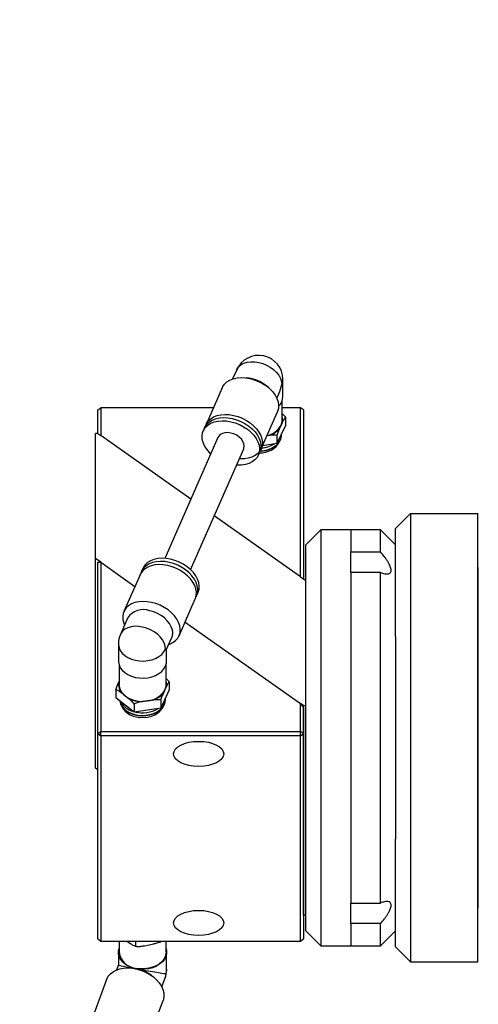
# Model space of a CAD drawing. Header units: inches. Extents: x 0.9 to 21.6, y 0.8 to 16.2.
# Tile 6 of 7: x 11.3 to 15.1, y 6.1 to 14.4. Entities that reach past the tile are written whole.
import ezdxf

# ---------------------------------------------------------------- set-up
doc = ezdxf.new("R2010")
doc.units = ezdxf.units.IN
doc.header["$MEASUREMENT"] = 0
doc.layers.add('SLD-0', color=7, linetype='Continuous')
doc.styles.add('SLDTEXTSTYLE0', font='TXT', dxfattribs={"width": 0.75})

msp = doc.modelspace()

# ---------------------------------------------------------------- linework, layer by layer
at = {"color": 7, "linetype": 'Continuous', "lineweight": 25}
for p, q in [((13.0759, 11.4283), (13.0422, 11.3515)), ((13.1766, 11.3577), (13.1556, 11.3603)), ((13.3411, 11.2789), (13.325, 11.2926)), ((13.4621, 11.2047), (13.4621, 11.3472)), ((12.955, 11.2782), (12.8196, 10.9698)), ((13.4113, 11.1894), (13.4281, 11.2275)), ((13.4573, 11.0076), (13.4573, 11.174)), ((11.9155, 11.0933), (11.9405, 11.1109)), ((11.9155, 10.8946), (11.9155, 11.0933)), ((11.9405, 11.1109), (11.9405, 10.8769)), ((12.8816, 11.1109), (11.9405, 11.1109)), ((13.2811, 10.7673), (13.4164, 11.0757)), ((13.6105, 11.1109), (13.4573, 11.1109)), ((13.6105, 9.696), (13.6105, 11.1109)), ((13.6355, 11.0933), (13.6105, 11.1109)), ((13.6355, 11.0933), (13.6355, 9.6783)), ((13.4829, 10.9628), (13.4123, 10.8101)), ((13.4476, 10.9644), (13.4349, 10.9369)), ((13.4603, 10.9919), (13.4476, 10.9644)), ((13.4829, 11.0301), (13.4829, 10.9628)), ((11.8945, 9.8484), (11.8945, 10.8953)), ((11.9145, 10.8953), (11.8945, 10.8953)), ((11.9145, 10.8953), (11.9405, 10.8769)), ((12.6918, 10.3456), (11.9405, 10.8769)), ((12.808, 10.9432), (12.7963, 10.9166)), ((13.3411, 10.8774), (13.3286, 10.8755)), ((13.4123, 10.8773), (13.4123, 10.8101)), ((13.452, 10.8821), (13.452, 10.8852)), ((12.9189, 10.8628), (12.4745, 9.8505)), ((13.4123, 10.8101), (13.292, 10.7921)), ((12.6908, 9.7555), (13.1352, 10.7679)), ((13.2577, 10.7141), (13.2694, 10.7407)), ((14.5295, 10.2245), (14.4045, 10.0995)), ((14.5295, 10.2245), (14.5295, 6.4745)), ((14.5295, 10.2245), (15.0915, 10.2245)), ((15.0915, 6.4745), (15.0915, 10.2245)), ((13.6105, 9.696), (12.8887, 10.2064)), ((13.7795, 10.0895), (13.6545, 9.9645)), ((14.0295, 10.0895), (13.7795, 10.0895)), ((13.7795, 10.0895), (13.7795, 8.3495)), ((14.2795, 10.0895), (14.0295, 10.0895)), ((14.0295, 10.0895), (14.0295, 9.9047)), ((14.4045, 9.9645), (14.2795, 10.0895)), ((14.2795, 9.9047), (14.2795, 10.0895)), ((14.4045, 9.1966), (14.4045, 10.0995)), ((13.6545, 8.3495), (13.6545, 9.9645)), ((14.0295, 9.7324), (14.0295, 9.9047)), ((14.0295, 9.9047), (14.2795, 9.9047)), ((11.9387, 9.8171), (11.8945, 9.8484)), ((11.8945, 8.0948), (11.8945, 9.8484)), ((11.9137, 8.3845), (11.9137, 9.8171)), ((11.9137, 9.8171), (11.9387, 9.8171)), ((11.9387, 9.8171), (11.9387, 8.4022)), ((11.9387, 9.8171), (12.2249, 9.6148)), ((12.2915, 9.7666), (12.2798, 9.74)), ((14.0295, 9.7324), (14.0295, 6.9666)), ((14.2795, 9.7324), (14.0295, 9.7324)), ((14.2795, 6.9666), (14.2795, 9.7324)), ((15.0965, 6.9395), (15.0965, 9.7595)), ((12.2682, 9.7135), (12.1328, 9.405)), ((13.6105, 9.696), (13.6545, 9.6649)), ((12.7413, 9.5375), (12.7529, 9.5641)), ((12.5942, 9.2025), (12.7296, 9.5109)), ((12.164, 9.3508), (12.1042, 9.2145)), ((12.6448, 9.3178), (13.6087, 8.6362)), ((12.4903, 9.0911), (12.5331, 9.1887)), ((14.4045, 9.1966), (14.4045, 7.5024)), ((12.0872, 9.1335), (12.0872, 8.9909)), ((12.4903, 8.9909), (12.4903, 9.0912)), ((12.0919, 8.9603), (12.0919, 8.7938)), ((12.4856, 8.7938), (12.4856, 8.9603)), ((12.0889, 8.8096), (12.0919, 8.816)), ((12.5112, 8.8163), (12.5112, 8.7491)), ((12.0663, 8.7499), (12.0663, 8.6827)), ((12.5112, 8.7491), (12.4406, 8.5963)), ((12.4759, 8.7506), (12.4632, 8.7231)), ((12.4886, 8.7781), (12.4759, 8.7506)), ((12.2182, 8.5631), (12.0663, 8.6827)), ((12.1423, 8.7009), (12.1149, 8.7224)), ((12.1696, 8.6793), (12.1423, 8.7009)), ((12.3294, 8.6576), (12.2894, 8.6517)), ((12.3694, 8.6636), (12.3294, 8.6576)), ((12.4406, 8.6635), (12.4406, 8.5963)), ((12.4802, 8.6683), (12.4802, 8.6714)), ((12.2182, 8.6303), (12.2182, 8.5631)), ((12.4406, 8.5963), (12.2182, 8.5631)), ((13.6087, 8.4022), (13.6087, 8.6362)), ((13.6087, 8.6362), (13.6337, 8.6009)), ((13.6345, 8.618), (13.6087, 8.6362)), ((13.6337, 8.6009), (13.6337, 8.3845)), ((13.6345, 8.618), (13.6545, 8.618)), ((13.6345, 6.8644), (13.6345, 8.618)), ((11.9137, 8.3845), (11.9387, 8.4022)), ((11.9387, 8.4022), (13.6087, 8.4022)), ((11.9387, 8.3668), (11.9387, 8.4022)), ((13.6087, 8.3668), (13.6087, 8.4022)), ((13.6337, 8.3845), (13.6087, 8.4022)), ((11.9137, 8.3845), (11.9387, 8.3668)), ((11.9137, 6.6662), (11.9137, 8.3845)), ((11.9387, 8.3668), (11.9387, 6.6486)), ((13.6087, 8.3668), (11.9387, 8.3668)), ((13.6087, 8.3668), (13.6337, 8.3845)), ((13.6087, 6.6486), (13.6087, 8.3668)), ((13.6337, 8.3845), (13.6337, 6.6662)), ((13.6545, 6.7345), (13.6545, 8.3495)), ((13.7795, 8.3495), (13.7795, 6.6095)), ((11.9137, 8.0812), (11.8945, 8.0948)), ((14.4045, 6.5995), (14.4045, 7.5024)), ((14.0295, 6.7944), (14.0295, 6.9666)), ((14.0295, 6.9666), (14.2795, 6.9666)), ((13.6345, 6.8644), (13.6337, 6.8649)), ((13.6545, 6.8644), (13.6345, 6.8644)), ((14.2795, 6.7944), (14.0295, 6.7944)), ((14.0295, 6.7944), (14.0295, 6.6095)), ((14.2795, 6.6095), (14.2795, 6.7944)), ((13.6545, 6.7345), (13.7795, 6.6095)), ((14.2795, 6.6095), (14.4045, 6.7345)), ((11.9137, 6.6662), (11.9387, 6.6486)), ((11.9387, 6.6486), (13.6087, 6.6486)), ((12.0919, 6.6486), (12.0919, 6.5548)), ((12.1567, 6.6486), (12.1816, 6.6316)), ((12.2269, 6.6074), (12.244, 6.6044)), ((12.234, 6.6066), (12.234, 6.6486)), ((12.3039, 6.6101), (12.3432, 6.6181)), ((12.3432, 6.6181), (12.3825, 6.6261)), ((12.4856, 6.5548), (12.4856, 6.6486)), ((13.6087, 6.6486), (13.6337, 6.6662)), ((13.7795, 6.6095), (14.0295, 6.6095)), ((14.0295, 6.6095), (14.2795, 6.6095)), ((14.5295, 6.4745), (14.4045, 6.5995)), ((12.0872, 6.5548), (12.0872, 6.4486)), ((12.4903, 6.4123), (12.4903, 6.5548)), ((12.0872, 6.4486), (12.0717, 6.4072)), ((14.5295, 6.4745), (15.0915, 6.4745)), ((12.2164, 6.4199), (12.1983, 6.4219)), ((12.3634, 6.3603), (12.3484, 6.3706)), ((11.9883, 6.328), (11.8718, 6.0157)), ((12.4494, 6.2662), (12.4776, 6.3418)), ((12.3439, 5.8395), (12.4605, 6.1518))]:
    msp.add_line(p, q, dxfattribs=at)
at = {"color": 7, "linetype": 'Continuous', "lineweight": 25, "flags": 128}
for points in [[(13.0759, 11.4283), (13.0796, 11.4357), (13.0938, 11.4551), (13.113, 11.4712), (13.1367, 11.4836), (13.1642, 11.4918), (13.1946, 11.4956), (13.227, 11.495), (13.2605, 11.4898), (13.2939, 11.4803), (13.3263, 11.4667), (13.3567, 11.4496), (13.3842, 11.4293), (13.408, 11.4065), (13.4272, 11.3819), (13.4414, 11.3563), (13.4501, 11.3304), (13.453, 11.305)], [(12.955, 11.2782), (12.9592, 11.2869), (12.9743, 11.3085), (12.9943, 11.327), (13.0189, 11.342), (13.0473, 11.3531), (13.0789, 11.3601), (13.1131, 11.3628), (13.149, 11.3611), (13.1857, 11.3551)], [(13.1857, 11.3551), (13.2225, 11.345), (13.2583, 11.3309), (13.2925, 11.3132), (13.3242, 11.2923), (13.3526, 11.2687), (13.3771, 11.243), (13.3971, 11.2157), (13.4122, 11.1875), (13.422, 11.159), (13.4262, 11.131), (13.4248, 11.1041), (13.4178, 11.0788), (13.4164, 11.0757)], [(13.453, 11.305), (13.4604, 11.3293), (13.4621, 11.3472)], [(12.8146, 10.9561), (12.8239, 10.9785), (12.8389, 11.0001), (12.859, 11.0186), (12.8835, 11.0335), (12.9119, 11.0447), (12.9436, 11.0516), (12.9777, 11.0543), (13.0136, 11.0527), (13.0503, 11.0467)], [(13.0503, 11.0467), (13.0871, 11.0366), (13.123, 11.0225), (13.1571, 11.0048), (13.1888, 10.9839), (13.2172, 10.9603), (13.2417, 10.9345), (13.2618, 10.9073), (13.2768, 10.8791), (13.2866, 10.8506), (13.2908, 10.8226), (13.2894, 10.7956), (13.2824, 10.7704), (13.2699, 10.7475), (13.2523, 10.7274), (13.23, 10.7106), (13.2035, 10.6975), (13.1733, 10.6884), (13.1403, 10.6835), (13.1052, 10.683), (13.0981, 10.6834)], [(12.8584, 10.7252), (12.8474, 10.7363), (12.825, 10.7628), (12.8074, 10.7907), (12.795, 10.8191), (12.788, 10.8474), (12.7865, 10.875), (12.7908, 10.9011), (12.8005, 10.9253), (12.8156, 10.9469), (12.8356, 10.9654), (12.8601, 10.9804), (12.8886, 10.9915), (12.9202, 10.9985), (12.9544, 11.0012), (12.9903, 10.9995), (13.027, 10.9935)], [(12.808, 10.9432), (12.8122, 10.9519), (12.8273, 10.9735), (12.8473, 10.992), (12.8718, 11.0069), (12.9002, 11.0181), (12.9319, 11.0251), (12.9661, 11.0278), (13.0019, 11.0261), (13.0387, 11.0201)], [(13.027, 10.9935), (13.0637, 10.9834), (13.0996, 10.9693), (13.1338, 10.9516), (13.1655, 10.9307), (13.1939, 10.9071), (13.2184, 10.8814), (13.2384, 10.8541), (13.2535, 10.8259), (13.2633, 10.7974), (13.2675, 10.7694), (13.2661, 10.7425), (13.259, 10.7172), (13.2466, 10.6943), (13.229, 10.6742), (13.2067, 10.6574), (13.1801, 10.6443), (13.15, 10.6352), (13.117, 10.6304), (13.0818, 10.6298), (13.0747, 10.6303)], [(13.0387, 11.0201), (13.0754, 11.01), (13.1113, 10.9959), (13.1455, 10.9782), (13.1771, 10.9573), (13.2055, 10.9337), (13.2301, 10.908), (13.2501, 10.8807), (13.2652, 10.8525), (13.2749, 10.824), (13.2791, 10.796), (13.2777, 10.7691), (13.2707, 10.7438), (13.2694, 10.7407)], [(13.1352, 10.7679), (13.137, 10.7726), (13.1398, 10.7906), (13.137, 10.8098), (13.1286, 10.8293), (13.1152, 10.8481), (13.0973, 10.8652), (13.076, 10.8799), (13.0521, 10.8913), (13.027, 10.8989), (13.0019, 10.9023), (12.9781, 10.9014), (12.9567, 10.8961), (12.9388, 10.8868), (12.9254, 10.8739), (12.9189, 10.8628)], [(13.2695, 10.7469), (13.2716, 10.747), (13.3055, 10.7505), (13.3381, 10.7583), (13.3681, 10.7701), (13.3946, 10.7855), (13.4169, 10.804), (13.4341, 10.825), (13.4457, 10.8478), (13.4514, 10.8718), (13.452, 10.8821)], [(13.2717, 10.75), (13.3055, 10.7536), (13.3381, 10.7614), (13.3681, 10.7732), (13.3946, 10.7886), (13.4169, 10.807), (13.4341, 10.828), (13.4457, 10.8509), (13.4514, 10.8748), (13.4515, 10.8948)], [(13.2717, 10.75), (13.3055, 10.7536), (13.3381, 10.7614), (13.3681, 10.7732), (13.3946, 10.7885), (13.4169, 10.807), (13.4341, 10.828), (13.4457, 10.8509), (13.4514, 10.8748), (13.4515, 10.8948)], [(12.5105, 9.8169), (12.4738, 9.8229), (12.4379, 9.8246), (12.4038, 9.8219), (12.3721, 9.8149), (12.3437, 9.8038), (12.3192, 9.7888), (12.2991, 9.7703), (12.2841, 9.7487), (12.2748, 9.7264)], [(12.5222, 9.8435), (12.4855, 9.8495), (12.4496, 9.8512), (12.4154, 9.8485), (12.3838, 9.8415), (12.3553, 9.8304), (12.3308, 9.8154), (12.3108, 9.7969), (12.2957, 9.7753), (12.2915, 9.7666)], [(12.7346, 9.5246), (12.7426, 9.5406), (12.7496, 9.5659), (12.751, 9.5928), (12.7468, 9.6208), (12.737, 9.6493), (12.722, 9.6775), (12.7019, 9.7048), (12.6774, 9.7305), (12.649, 9.7541), (12.6173, 9.775), (12.5832, 9.7927), (12.5473, 9.8068), (12.5105, 9.8169)], [(12.7529, 9.5641), (12.7543, 9.5672), (12.7613, 9.5925), (12.7627, 9.6194), (12.7585, 9.6474), (12.7487, 9.6759), (12.7336, 9.7041), (12.7136, 9.7314), (12.6891, 9.7571), (12.6607, 9.7807), (12.629, 9.8016), (12.5948, 9.8193), (12.559, 9.8334), (12.5222, 9.8435)], [(12.4989, 9.7904), (12.4621, 9.7963), (12.4263, 9.798), (12.3921, 9.7953), (12.3604, 9.7883), (12.332, 9.7772), (12.3075, 9.7622), (12.2875, 9.7437), (12.2724, 9.7221), (12.2682, 9.7135)], [(12.7296, 9.5109), (12.7309, 9.514), (12.7379, 9.5393), (12.7393, 9.5662), (12.7351, 9.5943), (12.7254, 9.6227), (12.7103, 9.6509), (12.6903, 9.6782), (12.6657, 9.7039), (12.6373, 9.7275), (12.6057, 9.7484), (12.5715, 9.7661), (12.5356, 9.7802), (12.4989, 9.7904)], [(12.3635, 9.4819), (12.3268, 9.4879), (12.2909, 9.4896), (12.2567, 9.4869), (12.2251, 9.4799), (12.1966, 9.4688), (12.1721, 9.4538), (12.1521, 9.4353), (12.137, 9.4137), (12.1273, 9.3895), (12.123, 9.3634), (12.1244, 9.3358), (12.1315, 9.3075), (12.1379, 9.2913)], [(12.507, 9.1293), (12.5166, 9.1327), (12.5432, 9.1458), (12.5655, 9.1626), (12.5831, 9.1827), (12.5955, 9.2056), (12.6026, 9.2309), (12.604, 9.2578), (12.5997, 9.2858), (12.59, 9.3143), (12.5749, 9.3425), (12.5549, 9.3698), (12.5304, 9.3955), (12.5019, 9.4191), (12.4703, 9.44), (12.4361, 9.4577), (12.4002, 9.4718), (12.3635, 9.4819)], [(12.5331, 9.1887), (12.5382, 9.2034), (12.5411, 9.2275), (12.5382, 9.2529), (12.5295, 9.2788), (12.5153, 9.3044), (12.496, 9.329), (12.4723, 9.3518), (12.4448, 9.372), (12.4144, 9.3892), (12.382, 9.4028), (12.3486, 9.4123)], [(12.4813, 9.0912), (12.4783, 9.1166), (12.4697, 9.1425), (12.4555, 9.1681), (12.4362, 9.1927), (12.4125, 9.2155), (12.385, 9.2358), (12.3546, 9.253), (12.3222, 9.2665), (12.2887, 9.276), (12.2553, 9.2812), (12.2229, 9.2819), (12.1925, 9.278), (12.165, 9.2698), (12.1413, 9.2575), (12.122, 9.2413), (12.1078, 9.2219), (12.1042, 9.2145)], [(12.0872, 9.1335), (12.0874, 9.1266), (12.0921, 9.102), (12.1029, 9.0783), (12.1192, 9.0564), (12.1407, 9.0367), (12.1668, 9.02), (12.1965, 9.0067), (12.229, 8.9973), (12.2633, 8.9921), (12.2984, 8.9911), (12.3333, 8.9945), (12.3667, 9.002), (12.3978, 9.0136), (12.4256, 9.0288), (12.4492, 9.0472), (12.468, 9.0682), (12.4813, 9.0912)], [(12.0872, 8.9909), (12.0874, 8.9841), (12.0921, 8.9595), (12.1029, 8.9358), (12.1192, 8.9138), (12.1407, 8.8942), (12.1668, 8.8775), (12.1965, 8.8642), (12.229, 8.8548), (12.2633, 8.8495), (12.2984, 8.8486), (12.3333, 8.8519), (12.3667, 8.8595), (12.3978, 8.8711), (12.4256, 8.8863), (12.4492, 8.9047), (12.468, 8.9257), (12.4813, 8.9487), (12.4887, 8.973), (12.4903, 8.9909)], [(12.0978, 8.6579), (12.0983, 8.6544), (12.1048, 8.6306), (12.1173, 8.608), (12.1353, 8.5873), (12.1583, 8.5693), (12.1854, 8.5544), (12.2158, 8.5432), (12.2486, 8.536), (12.2827, 8.533), (12.317, 8.5344), (12.3503, 8.5402), (12.3817, 8.55), (12.4101, 8.5636), (12.4346, 8.5806), (12.4544, 8.6005), (12.4689, 8.6225), (12.4776, 8.6459), (12.4802, 8.6683)], [(12.0983, 8.6576), (12.0983, 8.6575), (12.1048, 8.6337), (12.1173, 8.611), (12.1353, 8.5904), (12.1583, 8.5723), (12.1854, 8.5574), (12.2158, 8.5462), (12.2486, 8.539), (12.2827, 8.5361), (12.317, 8.5375), (12.3503, 8.5432), (12.3817, 8.553), (12.4101, 8.5667), (12.4346, 8.5837), (12.4544, 8.6035), (12.4689, 8.6255), (12.4776, 8.649), (12.4802, 8.6732), (12.4798, 8.6811)], [(12.0983, 8.6576), (12.0983, 8.6575), (12.1049, 8.6337), (12.1173, 8.611), (12.1353, 8.5904), (12.1583, 8.5723), (12.1854, 8.5574), (12.2158, 8.5462), (12.2486, 8.539), (12.2827, 8.5361), (12.317, 8.5375), (12.3503, 8.5432), (12.3817, 8.553), (12.4101, 8.5667), (12.4346, 8.5837), (12.4544, 8.6035), (12.4689, 8.6255), (12.4776, 8.649), (12.4802, 8.6732), (12.4797, 8.681)], [(12.2373, 6.417), (12.2043, 6.4254), (12.1738, 6.4377), (12.1468, 6.4536), (12.1241, 6.4726), (12.1064, 6.4941), (12.0942, 6.5174), (12.088, 6.5418), (12.0879, 6.5667), (12.0919, 6.5855)], [(12.4856, 6.5855), (12.4895, 6.5678), (12.4896, 6.5429), (12.4837, 6.5184), (12.4718, 6.495), (12.4543, 6.4735), (12.4318, 6.4544), (12.405, 6.4383), (12.3746, 6.4258), (12.3417, 6.4173), (12.3071, 6.4128), (12.2719, 6.4128), (12.2373, 6.417)], [(12.4856, 6.5548), (12.4849, 6.5432), (12.4791, 6.5193), (12.4675, 6.4964), (12.4504, 6.4754), (12.4285, 6.4567), (12.4023, 6.4411), (12.3726, 6.4289), (12.3404, 6.4205), (12.3066, 6.4162), (12.2723, 6.4161), (12.2385, 6.4202)], [(11.9883, 6.328), (11.9895, 6.3309), (12.0021, 6.3542), (12.0199, 6.3749), (12.0425, 6.3923), (12.0694, 6.4062), (12.0999, 6.4162), (12.1333, 6.4221), (12.1689, 6.4237), (12.2058, 6.421), (12.2431, 6.414), (12.2799, 6.403), (12.3155, 6.3881), (12.3489, 6.3698), (12.3794, 6.3484), (12.4063, 6.3245), (12.4289, 6.2985), (12.4467, 6.2713), (12.4593, 6.2432), (12.4664, 6.2151), (12.4679, 6.1876), (12.4636, 6.1613), (12.4605, 6.1518)], [(12.4837, 6.3759), (12.4807, 6.3517), (12.4776, 6.3418)], [(12.4903, 6.4123), (12.4896, 6.4004), (12.4837, 6.3759)]]:
    msp.add_lwpolyline(points, dxfattribs=at)
at = {"color": 7, "linetype": 'Continuous', "lineweight": 25}
for centre, radius, start, end in [((13.2605, 11.3472), 0.2016, 0, 156.30111), ((13.1395, 11.0716), 0.2884, 49.98803, 82.61429), ((13.3456, 11.2077), 0.1165, 313.89009, 358.54538), ((13.2959, 11.0464), 0.1725, 281.18747, 331.60811), ((13.3551, 11.0079), 0.1022, 334.80102, 359.8294), ((13.3599, 11.0076), 0.1016, 351.09119, 16.53213), ((13.2888, 11.0635), 0.1933, 285.71444, 319.09696), ((13.3407, 10.9114), 0.1117, 319.4713, 350.9483), ((13.2783, 10.9132), 0.1793, 266.24644, 332.13277), ((13.2663, 11.0069), 0.2345, 274.22154, 301.28993), ((15.0615, 9.7595), 0.035, 0, 31.00272), ((12.294, 9.2684), 0.1539, 69.21745, 147.64716), ((12.2887, 9.1335), 0.2016, 156.30111, 180), ((12.3882, 8.7939), 0.1016, 351.09053, 16.53241), ((12.1974, 8.7945), 0.1096, 172.08367, 221.14435), ((12.2116, 8.7986), 0.1198, 182.2544, 234.62991), ((12.3138, 8.8441), 0.1871, 274.78843, 330.023), ((12.3834, 8.7941), 0.1022, 334.80052, 359.82998), ((12.2534, 8.7317), 0.1672, 209.06365, 254.48132), ((12.2876, 8.9033), 0.2492, 234.33398, 279.65941), ((12.2864, 8.9121), 0.2604, 243.34728, 270.64615), ((12.3171, 8.8497), 0.1933, 285.71435, 319.09722), ((12.3687, 8.6977), 0.112, 319.50808, 350.91127), ((12.272, 8.7003), 0.1807, 207.96893, 275.31791), ((12.2892, 8.8056), 0.248, 256.11784, 300.85285), ((12.3055, 8.7003), 0.1807, 264.68209, 332.03107), ((15.0615, 6.9395), 0.035, 328.99728, 0), ((12.2468, 6.5764), 0.1564, 187.94114, 266.96045), ((12.1848, 6.1336), 0.288, 55.36994, 83.69891), ((12.2887, 6.4123), 0.2016, 339.53441, 0)]:
    msp.add_arc(centre, radius, start, end, dxfattribs=at)
for centre, major_axis, ratio, start_param, end_param in [((13.2605, 11.3472), (0.0585, 0.2789), 0.691551, 4.417822, 4.706002), ((12.2887, 9.1335), (0.2016, -0.0423), 0.030443, 5.988618, 6.276798), ((12.2887, 6.4123), (0.2016, -0.0364), 0.022667, 3.145685, 4.45847), ((12.2887, 6.4123), (0.2016, -0.0364), 0.022667, 4.45847, 6.029267)]:
    msp.add_ellipse(centre, major_axis=major_axis, ratio=ratio, start_param=start_param, end_param=end_param, dxfattribs=at)
for centre in [(12.758, 8.2148), (12.758, 6.8006)]:
    msp.add_ellipse(centre, major_axis=(0.2093, 0), ratio=0.5, dxfattribs=at)
for points, knots in [([(13.4573, 11.0596), (13.4583, 11.0587), (13.4643, 11.0537), (13.4734, 11.0441), (13.4802, 11.0341), (13.4829, 11.0301)], [0, 0, 0, 0, 0.111739, 0.64925, 1, 1, 1, 1]), ([(13.4829, 11.0301), (13.4814, 11.0298), (13.4796, 11.0278), (13.4759, 11.0226), (13.4739, 11.0194), (13.4682, 11.0087), (13.4642, 11.0004), (13.4603, 10.9919)], [0, 0, 0, 0, 0.25, 0.25, 0.5, 0.5, 1, 1, 1, 1]), ([(13.4123, 10.8773), (13.4076, 10.8796), (13.4019, 10.8806), (13.3902, 10.8817), (13.3842, 10.8817), (13.3659, 10.8809), (13.3535, 10.8792), (13.3411, 10.8774)], [0, 0, 0, 0, 0.25, 0.25, 0.5, 0.5, 1, 1, 1, 1]), ([(13.4349, 10.9369), (13.431, 10.9284), (13.4271, 10.9198), (13.4212, 10.9053), (13.4193, 10.9002), (13.4156, 10.8893), (13.4138, 10.8835), (13.4123, 10.8773)], [0, 0, 0, 0, 0.5, 0.5, 0.75, 0.75, 1, 1, 1, 1]), ([(14.2795, 9.7324), (14.2909, 9.7277), (14.3018, 9.7241), (14.317, 9.7208), (14.3219, 9.7201), (14.3312, 9.7194), (14.3357, 9.7194), (14.3439, 9.7204), (14.3476, 9.7214), (14.3543, 9.7243), (14.3573, 9.7263), (14.362, 9.7314), (14.3639, 9.7344), (14.3664, 9.7417), (14.3671, 9.7459), (14.3671, 9.7553), (14.3665, 9.7604), (14.364, 9.7714), (14.3621, 9.7774), (14.355, 9.7959), (14.348, 9.8093), (14.3358, 9.8295), (14.3314, 9.8363), (14.3221, 9.8501), (14.3172, 9.857), (14.3018, 9.8776), (14.2909, 9.8912), (14.2795, 9.9047)], [0, 0, 0, 0, 0.125, 0.125, 0.1875, 0.1875, 0.25, 0.25, 0.3125, 0.3125, 0.375, 0.375, 0.4375, 0.4375, 0.5, 0.5, 0.5625, 0.5625, 0.625, 0.625, 0.75, 0.75, 0.8125, 0.8125, 0.875, 0.875, 1, 1, 1, 1]), ([(12.4856, 8.8458), (12.4866, 8.8449), (12.4925, 8.8399), (12.5017, 8.8304), (12.5085, 8.8203), (12.5112, 8.8163)], [0, 0, 0, 0, 0.111743, 0.64925, 1, 1, 1, 1]), ([(12.5112, 8.8163), (12.5096, 8.816), (12.5078, 8.814), (12.5041, 8.8088), (12.5022, 8.8056), (12.4964, 8.795), (12.4925, 8.7866), (12.4886, 8.7781)], [0, 0, 0, 0, 0.25, 0.25, 0.5, 0.5, 1, 1, 1, 1]), ([(12.0663, 8.7499), (12.0678, 8.7562), (12.0697, 8.762), (12.0734, 8.7729), (12.0753, 8.7779), (12.0811, 8.7924), (12.085, 8.8011), (12.0889, 8.8096)], [0, 0, 0, 0, 0.25, 0.25, 0.5, 0.5, 1, 1, 1, 1]), ([(12.1149, 8.7224), (12.1065, 8.729), (12.0981, 8.7355), (12.0855, 8.7435), (12.0814, 8.7458), (12.0734, 8.7492), (12.0696, 8.7504), (12.0663, 8.7499)], [0, 0, 0, 0, 0.5, 0.5, 0.75, 0.75, 1, 1, 1, 1]), ([(12.2182, 8.6303), (12.2149, 8.6359), (12.2111, 8.6408), (12.2031, 8.65), (12.199, 8.6541), (12.1865, 8.6658), (12.178, 8.6727), (12.1696, 8.6793)], [0, 0, 0, 0, 0.25, 0.25, 0.5, 0.5, 1, 1, 1, 1]), ([(12.2894, 8.6517), (12.277, 8.6498), (12.2647, 8.6478), (12.2463, 8.6432), (12.2403, 8.6414), (12.2286, 8.6368), (12.2229, 8.634), (12.2182, 8.6303)], [0, 0, 0, 0, 0.5, 0.5, 0.75, 0.75, 1, 1, 1, 1]), ([(12.4406, 8.6635), (12.4358, 8.6658), (12.4302, 8.6669), (12.4184, 8.668), (12.4124, 8.668), (12.3942, 8.6671), (12.3818, 8.6655), (12.3694, 8.6636)], [0, 0, 0, 0, 0.25, 0.25, 0.5, 0.5, 1, 1, 1, 1]), ([(12.4632, 8.7231), (12.4593, 8.7146), (12.4553, 8.706), (12.4495, 8.6915), (12.4476, 8.6864), (12.4439, 8.6755), (12.4421, 8.6697), (12.4406, 8.6635)], [0, 0, 0, 0, 0.5, 0.5, 0.75, 0.75, 1, 1, 1, 1]), ([(14.2795, 6.7944), (14.2909, 6.8078), (14.3018, 6.8213), (14.317, 6.8418), (14.3219, 6.8486), (14.3312, 6.8624), (14.3357, 6.8693), (14.3439, 6.8828), (14.3476, 6.8895), (14.3543, 6.9026), (14.3573, 6.9091), (14.362, 6.9214), (14.3639, 6.9273), (14.3664, 6.9384), (14.3671, 6.9436), (14.3671, 6.9529), (14.3665, 6.9571), (14.364, 6.9644), (14.3621, 6.9675), (14.355, 6.9752), (14.348, 6.978), (14.3358, 6.9796), (14.3314, 6.9796), (14.3221, 6.979), (14.3172, 6.9782), (14.3018, 6.9749), (14.2909, 6.9713), (14.2795, 6.9666)], [0, 0, 0, 0, 0.125, 0.125, 0.1875, 0.1875, 0.25, 0.25, 0.3125, 0.3125, 0.375, 0.375, 0.4375, 0.4375, 0.5, 0.5, 0.5625, 0.5625, 0.625, 0.625, 0.75, 0.75, 0.8125, 0.8125, 0.875, 0.875, 1, 1, 1, 1]), ([(12.1816, 6.6316), (12.1907, 6.6254), (12.1998, 6.6194), (12.2133, 6.6121), (12.2177, 6.61), (12.2263, 6.6069), (12.2305, 6.606), (12.234, 6.6066)], [0, 0, 0, 0, 0.5, 0.5, 0.75, 0.75, 1, 1, 1, 1]), ([(12.234, 6.6066), (12.2387, 6.6046), (12.2442, 6.6038), (12.2558, 6.6033), (12.2617, 6.6036), (12.2796, 6.6054), (12.2918, 6.6077), (12.3039, 6.6101)], [0, 0, 0, 0, 0.25, 0.25, 0.5, 0.5, 1, 1, 1, 1]), ([(12.3825, 6.6261), (12.3838, 6.6264), (12.3963, 6.629), (12.4158, 6.6336), (12.4373, 6.641), (12.4459, 6.6468), (12.4485, 6.6486)], [0, 0, 0, 0, 0.056414, 0.552617, 0.863838, 1, 1, 1, 1])]:
    msp.add_open_spline(points, degree=3, knots=knots, dxfattribs=at)

# ---------------------------------------------------------------- texts
at = {"layer": 'SLD-0', "color": 7, "insert": (3.5008, 14.3539), "char_height": 0.166667, "attachment_point": 1, "style": 'SLDTEXTSTYLE0'}
msp.add_mtext('THIS DRAWING REPRESENTS THE CPU-25-10.6-CFB CIRCULAR POLARIZED SYSTEM', dxfattribs=at)

doc.saveas('drawing.dxf')
